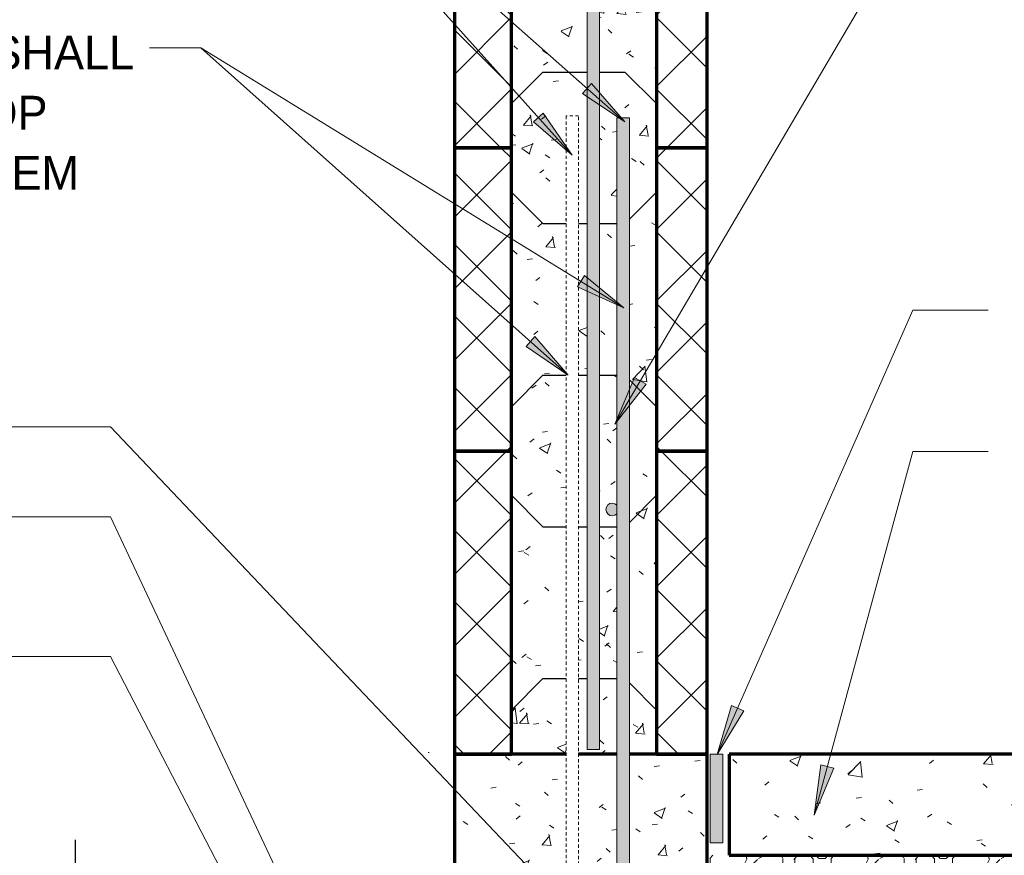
# Model space of a CAD drawing. Header units: inches. Extents: x 185 to 1318, y -45 to 298.
# Tile 8 of 23: x 678 to 717, y 87 to 120. Entities that reach past the tile are written whole.
import ezdxf

# ---------------------------------------------------------------- set-up
doc = ezdxf.new("R2010")
doc.units = ezdxf.units.IN
doc.header["$MEASUREMENT"] = 0
doc.linetypes.add('Hidden 1_8_', pattern=[0.1875, 0.125, -0.0625])
for name, color, linetype, lineweight in [('A-ANNO-TEXT', 2, 'Continuous', 9), ('A-DETL-GENF', 3, 'Continuous', 9), ('A-DETL-HLIN', 3, 'Continuous', 70), ('A-DETL-LLIN', 3, 'Continuous', 9), ('A-DETL-MBND', 5, 'Hidden 1_8_', 9), ('A-DETL-MLIN', 3, 'Continuous', 30)]:
    doc.layers.add(name, color=color, linetype=linetype, lineweight=lineweight)
pattern_1 = [(50, (453.232, 0), (4.590705, -0.40187), [0.48, -5.28]), (355, (453.232, 0), (-0.88784, 4.8137), [0.384, -4.224]), (100.451, (453.614, -0.033), (3.70197, 4.41272), [0.408, -4.487]), (46.184, (453.232, 1.28), (6.83066, -1.05904), [0.72, -7.92]), (96.636, (453.801, 1.192), (5.98166, 6.23401), [0.612, -6.731]), (351.184, (453.232, 1.28), (5.98208, 6.23382), [0.576, -6.336]), (21, (453.872, 0.96), (3.82029, -2.5771), [0.48, -5.28]), (326, (453.872, 0.96), (1.55721, 4.64059), [0.384, -4.224]), (71.451, (454.19, 0.745), (5.377147, 2.064703), [0.408, -4.487]), (37.5, (453.232, 0), (0.077972, 2.130786), [0.211, -3.962, 0.211, -4.077, -4.24]), (37.5, (453.232, 0), (0.077972, 2.130786), [-8.461, 0.211, -4.029]), (7.5, (453.232, 0), (1.683907, 2.52439), [0.211, -2.234, 0.211, -3.866, -1.616]), (7.5, (453.232, 0), (1.683907, 2.52439), [-6.522, 0.211, -1.405]), (327.5, (451.804, 0), (3.416527, -0.144297), [0.211, -1.389, 0.211, -4.781, -6.624]), (327.5, (451.804, 0), (3.416527, -0.144297), [-6.592, 0.211, -6.413]), (317.5, (451.164, 0), (3.732463, 0.640715), [0.211, -1.869, 0.211, -3.104, -4.704]), (317.5, (451.164, 0), (3.732463, 0.640715), [-5.395, 0.211, -4.493])]
pattern_2 = [(45, (453.232, 0), (-1.414214, 1.414214), []), (135, (453.232, 0), (-1.414214, -1.414214), [])]

# ---------------------------------------------------------------- blocks, each defined once
blk = doc.blocks.new('Break Line1 - B__CONC STEM1')
at = {"layer": 'A-DETL-GENF', "lineweight": 30}
for p, q in [((0.5, 2.5), (-0.5, -2.5)), ((1, 0), (0.5, 2.5)), ((-1, 0), (-10.857, 0)), ((-0.5, -2.5), (-1, 0)), ((10.242, 0), (1, 0))]:
    blk.add_line(p, q, dxfattribs=at)
blk = doc.blocks.new('Reinf Bar Secti__CONC STEM3')
at = {"layer": 'A-DETL-GENF'}
h = blk.add_hatch(color=256, dxfattribs=at)
edge = h.paths.add_edge_path(flags=0)
edge.add_spline(control_points=[(0.25, 0), (0.249, 0.017), (0.245, 0.05), (0.23, 0.097), (0.205, 0.139), (0.173, 0.176), (0.135, 0.206), (0.092, 0.228), (0.045, 0.241), (-0.003, 0.245), (-0.051, 0.24), (-0.097, 0.226), (-0.14, 0.202), (-0.165, 0.181), (-0.176, 0.17)], knot_values=[0, 0, 0, 0, 0.050339, 0.098582, 0.147417, 0.196037, 0.244436, 0.292696, 0.340833, 0.388911, 0.436965, 0.48504, 0.532319, 0.581435, 0.581435, 0.581435, 0.581435], degree=3, periodic=0)
edge.add_line((-0.176, 0.17), (-0.176, -0.17))
edge.add_spline(control_points=[(-0.176, -0.17), (-0.165, -0.181), (-0.14, -0.202), (-0.097, -0.226), (-0.051, -0.24), (-0.003, -0.245), (0.045, -0.241), (0.092, -0.228), (0.135, -0.206), (0.173, -0.176), (0.205, -0.139), (0.23, -0.097), (0.245, -0.05), (0.249, -0.017), (0.25, 0)], knot_values=[0, 0, 0, 0, 0.049116, 0.096395, 0.144469, 0.192523, 0.240601, 0.288739, 0.336999, 0.385398, 0.434018, 0.482853, 0.531096, 0.581435, 0.581435, 0.581435, 0.581435], degree=3, periodic=0)
for points in [[(0.25, 0), (0.231, 0.096), (0.176, 0.178), (0.093, 0.232), (-0.003, 0.25), (-0.099, 0.229), (-0.18, 0.173)], [(-0.18, -0.173), (-0.099, -0.229), (-0.003, -0.25), (0.093, -0.232), (0.176, -0.178), (0.231, -0.096), (0.25, 0)]]:
    blk.add_lwpolyline(points, dxfattribs=at)
blk = doc.blocks.new('Reinf Bar Eleva__CONC STEM1')
at = {"layer": 'A-DETL-GENF'}
blk.add_hatch(color=256, dxfattribs=at).paths.add_polyline_path([(0, 0), (0, -0.5), (40.642, -0.5), (43.142, 0)], flags=0)
for p, q in [((43.142, 0), (0, 0)), ((0, 0), (0, -0.5)), ((0, -0.5), (40.642, -0.5))]:
    blk.add_line(p, q, dxfattribs=at)
blk = doc.blocks.new('Reinf Bar Eleva__CONC STEM2')
at = {"layer": 'A-DETL-GENF'}
blk.add_hatch(color=256, dxfattribs=at).paths.add_polyline_path([(44.1875, 0), (0, 0), (0, -0.5), (44.1875, -0.5)], flags=0)
for p, q in [((44.1875, 0), (0, 0)), ((0, 0), (0, -0.5)), ((44.1875, -0.5), (44.1875, 0)), ((0, -0.5), (44.1875, -0.5))]:
    blk.add_line(p, q, dxfattribs=at)

msp = doc.modelspace()

# ---------------------------------------------------------------- hatches: boundary and pattern name
at = {"layer": 'A-ANNO-TEXT'}
for points in [[(701.01854308, 117.55546908), (700.66920361, 117.16141323), (702.34044904, 116.0316928)], [(699.11596556, 116.38151801), (698.72367809, 116.03019391), (700.25410754, 114.71599636)], [(700.74178161, 109.94855719), (700.46610645, 109.49986878), (702.30800744, 108.67723262)], [(698.78436348, 107.53258099), (698.43395322, 107.13947702), (700.10211891, 106.00521394)], [(703.18545421, 105.65551953), (702.73140246, 105.92226865), (701.945348, 104.06446136)], [(707.04822733, 92.71859346), (706.56622127, 92.93069777), (706.00167821, 90.99404585)], [(710.61177909, 90.45324709), (710.10354409, 90.59114294), (709.83395011, 88.59198096)]]:
    msp.add_hatch(color=7, dxfattribs=at).paths.add_polyline_path(points, flags=0)
at = {"layer": 'A-DETL-GENF'}
h = msp.add_hatch(dxfattribs=at)
h.set_pattern_fill('FP4_8', style=0, pattern_type=2)
h.set_pattern_definition(pattern_2)
h.paths.add_polyline_path([(695.5970627, 127.00508928), (695.5970627, 115.00508928), (697.85451398, 115.00508928), (697.85451398, 127.00508928)], flags=0)
h = msp.add_hatch(dxfattribs=at)
h.set_pattern_fill('FP4_7', style=0, pattern_type=2)
h.set_pattern_definition(pattern_1)
h.paths.add_polyline_path([(697.85451398, 127.00508928), (697.85451398, 115.00508928), (700.016385, 115.00508928), (700.016385, 116.26903049), (700.516385, 116.26903049), (700.516385, 115.00508928), (700.8470627, 115.00508928), (700.8470627, 127.00508928)], flags=0)
h = msp.add_hatch(dxfattribs=at)
h.set_pattern_fill('FP4_7', style=0, pattern_type=2)
h.set_pattern_definition(pattern_1)
h.paths.add_polyline_path([(703.5970627, 115.00508928), (703.5970627, 127.00508928), (701.3470627, 127.00508928), (701.3470627, 115.00508928), (702.02325533, 115.00508928), (702.02325533, 116.19258928), (702.52325533, 116.19258928), (702.52325533, 115.00508928)], flags=0)
edge = h.paths.add_edge_path(flags=0)
edge.add_arc((701.8470627, 124.8345131), 0.25, 0, 180)
edge.add_arc((701.8470627, 124.8345131), 0.25, 180, 360)
h = msp.add_hatch(dxfattribs=at)
h.set_pattern_fill('FP4_8', style=0, pattern_type=2)
h.set_pattern_definition(pattern_2)
h.paths.add_polyline_path([(705.5970627, 127.00508928), (703.5970627, 127.00508928), (703.5970627, 115.00508928), (705.5970627, 115.00508928)], flags=0)
h = msp.add_hatch(dxfattribs=at)
h.set_pattern_fill('FP4_8', style=0, pattern_type=2)
h.set_pattern_definition(pattern_2)
h.paths.add_polyline_path([(695.5970627, 115.00508928), (695.5970627, 103.00508928), (697.85451398, 103.00508928), (697.85451398, 115.00508928)], flags=0)
h = msp.add_hatch(dxfattribs=at)
h.set_pattern_fill('FP4_7', style=0, pattern_type=2)
h.set_pattern_definition(pattern_1)
h.paths.add_polyline_path([(697.85451398, 115.00508928), (697.85451398, 103.00508928), (700.016385, 103.00508928), (700.016385, 115.00508928)], flags=0)
h = msp.add_hatch(dxfattribs=at)
h.set_pattern_fill('FP4_7', style=0, pattern_type=2)
h.set_pattern_definition(pattern_1)
h.paths.add_polyline_path([(700.8470627, 103.00508928), (700.8470627, 115.00508928), (700.516385, 115.00508928), (700.516385, 103.00508928)], flags=0)
h = msp.add_hatch(dxfattribs=at)
h.set_pattern_fill('FP4_7', style=0, pattern_type=2)
h.set_pattern_definition(pattern_1)
h.paths.add_polyline_path([(701.3470627, 115.00508928), (701.3470627, 103.00508928), (702.02325533, 103.00508928), (702.02325533, 115.00508928)], flags=0)
h = msp.add_hatch(dxfattribs=at)
h.set_pattern_fill('FP4_7', style=0, pattern_type=2)
h.set_pattern_definition(pattern_1)
h.paths.add_polyline_path([(703.5970627, 103.00508928), (703.5970627, 115.00508928), (702.52325533, 115.00508928), (702.52325533, 103.00508928)], flags=0)
h = msp.add_hatch(dxfattribs=at)
h.set_pattern_fill('FP4_8', style=0, pattern_type=2)
h.set_pattern_definition(pattern_2)
h.paths.add_polyline_path([(705.5970627, 115.00508928), (703.5970627, 115.00508928), (703.5970627, 103.00508928), (705.5970627, 103.00508928)], flags=0)
h = msp.add_hatch(dxfattribs=at)
h.set_pattern_fill('FP4_8', style=0, pattern_type=2)
h.set_pattern_definition(pattern_2)
h.paths.add_polyline_path([(695.5970627, 103.00508928), (695.5970627, 91.00508928), (697.85451398, 91.00508928), (697.85451398, 103.00508928)], flags=0)
h = msp.add_hatch(dxfattribs=at)
h.set_pattern_fill('FP4_7', style=0, pattern_type=2)
h.set_pattern_definition(pattern_1)
h.paths.add_polyline_path([(697.85451398, 103.00508928), (697.85451398, 91.00508928), (700.016385, 91.00508928), (700.016385, 103.00508928)], flags=0)
h = msp.add_hatch(dxfattribs=at)
h.set_pattern_fill('FP4_7', style=0, pattern_type=2)
h.set_pattern_definition(pattern_1)
edge = h.paths.add_edge_path(flags=0)
edge.add_spline(control_points=[(701.5970627, 100.69258928), (701.59783571, 100.70935108), (701.60204381, 100.74214148), (701.61744, 100.78915228), (701.64192326, 100.8314466), (701.67361503, 100.86872389), (701.71220191, 100.8984888), (701.75534119, 100.92080717), (701.80206375, 100.93367843), (701.85026262, 100.93799738), (701.89829634, 100.93225784), (701.94425996, 100.91810144), (701.98671714, 100.89471306), (702.01157445, 100.87403814), (702.02325533, 100.86256645)], knot_values=[0, 0, 0, 0, 0.0503388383, 0.0985815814, 0.1474171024, 0.1960367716, 0.244435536, 0.2926960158, 0.3408332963, 0.3889113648, 0.4369652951, 0.4850397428, 0.532318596, 0.5814346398, 0.5814346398, 0.5814346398, 0.5814346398], degree=3, periodic=0)
edge.add_line((702.02325533, 100.86256645), (702.02325533, 103.00508928))
edge.add_line((702.02325533, 103.00508928), (701.3470627, 103.00508928))
edge.add_line((701.3470627, 103.00508928), (701.3470627, 91.19258928))
edge.add_line((701.3470627, 91.19258928), (700.8470627, 91.19258928))
edge.add_line((700.8470627, 91.19258928), (700.8470627, 103.00508928))
edge.add_line((700.8470627, 103.00508928), (700.516385, 103.00508928))
edge.add_line((700.516385, 103.00508928), (700.516385, 91.00508928))
edge.add_line((700.516385, 91.00508928), (702.02325533, 91.00508928))
edge.add_line((702.02325533, 91.00508928), (702.02325533, 100.52261211))
edge.add_spline(control_points=[(702.02325533, 100.52261211), (702.01157445, 100.51114041), (701.98671714, 100.49046549), (701.94425996, 100.46707711), (701.89829634, 100.45292072), (701.85026262, 100.44718118), (701.80206375, 100.45150013), (701.75534119, 100.46437138), (701.71220191, 100.48668975), (701.67361503, 100.51645467), (701.64192326, 100.55373196), (701.61744, 100.59602627), (701.60204381, 100.64303708), (701.59783571, 100.67582748), (701.5970627, 100.69258928)], knot_values=[0, 0, 0, 0, 0.0491160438, 0.096394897, 0.1444693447, 0.192523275, 0.2406013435, 0.288738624, 0.3369991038, 0.3853978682, 0.4340175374, 0.4828530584, 0.5310958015, 0.5814346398, 0.5814346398, 0.5814346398, 0.5814346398], degree=3, periodic=0)
h = msp.add_hatch(dxfattribs=at)
h.set_pattern_fill('FP4_7', style=0, pattern_type=2)
h.set_pattern_definition(pattern_1)
h.paths.add_polyline_path([(703.5970627, 91.00508928), (703.5970627, 103.00508928), (702.52325533, 103.00508928), (702.52325533, 91.00508928)], flags=0)
h = msp.add_hatch(dxfattribs=at)
h.set_pattern_fill('FP4_8', style=0, pattern_type=2)
h.set_pattern_definition(pattern_2)
h.paths.add_polyline_path([(705.5970627, 103.00508928), (703.5970627, 103.00508928), (703.5970627, 91.00508928), (705.5970627, 91.00508928)], flags=0)
h = msp.add_hatch(dxfattribs=at)
h.set_pattern_fill('FP4_7', style=0, pattern_type=2)
h.set_pattern_definition(pattern_1)
h.paths.add_polyline_path([(695.5970627, 91.00508928), (695.5970627, 77.00508928), (700.016385, 77.00508928), (700.016385, 91.00508928)], flags=0)
h = msp.add_hatch(dxfattribs=at)
h.set_pattern_fill('FP4_7', style=0, pattern_type=2)
h.set_pattern_definition(pattern_1)
h.paths.add_polyline_path([(702.02325533, 77.00508928), (702.02325533, 91.00508928), (700.516385, 91.00508928), (700.516385, 77.00508928)], flags=0)
edge = h.paths.add_edge_path(flags=0)
edge.add_arc((701.0970627, 83.75508928), 0.25, 180, 360)
edge.add_arc((701.0970627, 83.75508928), 0.25, 0, 180)
h = msp.add_hatch(dxfattribs=at)
h.set_pattern_fill('FP4_7', style=0, pattern_type=2)
h.set_pattern_definition(pattern_1)
h.paths.add_polyline_path([(705.5970627, 77.00508928), (705.5970627, 91.00508928), (702.52325533, 91.00508928), (702.52325533, 77.00508928)], flags=0)
msp.add_hatch(color=7, dxfattribs=at).paths.add_polyline_path([(706.2220627, 91.00508928), (705.7220627, 91.00508928), (705.7220627, 87.50508928), (706.2220627, 87.50508928)], flags=0)
h = msp.add_hatch(dxfattribs=at)
h.set_pattern_fill('FP4_7', style=0, pattern_type=2)
h.set_pattern_definition(pattern_1)
edge = h.paths.add_edge_path(flags=0)
edge.add_line((706.4720627, 91.00508928), (706.4720627, 87.00508928))
edge.add_line((706.4720627, 87.00508928), (733.8470627, 87.00508928))
edge.add_line((733.8470627, 87.00508928), (733.8470627, 91.00508928))
edge.add_line((733.8470627, 91.00508928), (720.0970627, 91.00508928))
edge.add_line((720.0970627, 91.00508928), (720.0970627, 89.00508928))
edge.add_arc((720.0970627, 91.00508928), 2, 180, 270, ccw=False)
edge.add_line((718.0970627, 91.00508928), (706.4720627, 91.00508928))
h = msp.add_hatch(dxfattribs=at)
h.set_pattern_fill('FP4_11', style=0, pattern_type=2)
h.set_pattern_definition([(0, (453.232, 0), (4.8, 4.8), [0.48, -0.72, 0.24, -0.72, -2.64]), (0, (453.232, 0), (4.8, 4.8), [-2.16, 0.24, -2.4]), (0, (455.632, 0.48), (4.8, 4.8), [0.24, -4.56]), (0, (454.192, 0.72), (4.8, 4.8), [0.24, -0.48, 0.24, -3.84]), (0, (456.592, 0.96), (4.8, 4.8), [0.48, -4.32]), (0, (457.072, 1.2), (4.8, 4.8), [0.24, -4.56]), (0, (455.632, 1.68), (4.8, 4.8), [0.48, -4.32]), (0, (453.232, 1.92), (4.8, 4.8), [0.24, -0.48, 0.24, -1.2, -2.64]), (0, (453.232, 1.92), (4.8, 4.8), [-2.16, 0.72, -1.92]), (0, (456.592, 2.4), (4.8, 4.8), [0.48, -4.32]), (0, (453.712, 2.64), (4.8, 4.8), [0.48, -0.24, 0.24, -1.92, -1.92]), (0, (453.712, 2.64), (4.8, 4.8), [-2.88, 0.24, -1.68]), (0, (453.472, 2.88), (4.8, 4.8), [0.24, -4.56]), (0, (455.152, 3.12), (4.8, 4.8), [0.24, -0.24, 0.24, -4.08]), (0, (454.432, 3.36), (4.8, 4.8), [0.24, -4.56]), (0, (457.552, 3.6), (4.8, 4.8), [0.24, -4.56]), (0, (455.392, 3.84), (4.8, 4.8), [0.24, -1.92, 0.24, -2.4]), (0, (455.392, 4.08), (4.8, 4.8), [0.48, -4.32]), (0, (456.352, 4.32), (4.8, 4.8), [0.48, -4.32]), (0, (453.472, 4.56), (4.8, 4.8), [0.24, -2.88, 0.48, -1.2]), (90, (453.232, 2.16), (-4.8, 4.8), [0.96, -0.96, 0.48, -2.4]), (90, (453.472, 2.16), (-4.8, 4.8), [0.24, -1.68, 0.48, -2.4]), (90, (453.712, 0.96), (-4.8, 4.8), [0.72, -4.08]), (90, (453.952, 0.96), (-4.8, 4.8), [0.48, -4.32]), (90, (454.192, 0.24), (-4.8, 4.8), [0.24, -2.88, 0.24, -0.24, -1.2]), (90, (454.192, 0.24), (-4.8, 4.8), [-3.6, 0.48, -0.72]), (90, (454.672, 0.24), (-4.8, 4.8), [0.24, -1.68, 0.24, -2.64]), (90, (454.912, 2.16), (-4.8, 4.8), [0.48, -0.72, 0.24, -0.24, -3.12]), (90, (454.912, 2.16), (-4.8, 4.8), [-1.68, 0.48, -2.64]), (90, (455.152, 1.2), (-4.8, 4.8), [0.48, -2.64, 0.24, -1.44]), (90, (455.392, 0.24), (-4.8, 4.8), [0.24, -0.24, 0.48, -3.84]), (90, (455.872, 3.36), (-4.8, 4.8), [0.24, -4.56]), (90, (456.112, 3.36), (-4.8, 4.8), [0.48, -0.48, 0.24, -0.24, -3.36]), (90, (456.112, 3.36), (-4.8, 4.8), [-1.44, 0.48, -2.88]), (90, (456.352, 1.2), (-4.8, 4.8), [0.24, -0.24, 0.24, -0.48, -3.6]), (90, (456.352, 1.2), (-4.8, 4.8), [-1.2, 0.24, -3.36]), (90, (457.072, 2.88), (-4.8, 4.8), [0.96, -3.84]), (90, (457.312, 2.4), (-4.8, 4.8), [0.96, -0.72, 0.48, -2.64]), (90, (457.552, 0.48), (-4.8, 4.8), [0.24, -0.72, 0.48, -3.36]), (90, (457.792, 0.96), (-4.8, 4.8), [0.72, -4.08]), (45, (455.152, 0), (4e-16, 4.79984), [0.339, -6.449]), (45, (457.792, 0.24), (4e-16, 4.79984), [0.339, -5.77, 0.339, -0.339]), (45, (454.672, 0.48), (4e-16, 4.79984), [0.339, -2.715, 0.339, -3.394]), (45, (455.872, 0.48), (4e-16, 4.79984), [0.339, -5.431, 0.339, -0.679]), (45, (456.112, 0.48), (4e-16, 4.79984), [0.679, -2.715, 0.679, -2.715]), (45, (454.912, 0.96), (4e-16, 4.79984), [0.339, -3.055, 0.339, -0.339, -2.715]), (45, (454.912, 0.96), (4e-16, 4.79984), [-4.073, 0.339, -2.376]), (45, (457.312, 1.2), (4e-16, 4.79984), [0.339, -0.339, 0.339, -5.77]), (45, (453.952, 1.44), (4e-16, 4.79984), [0.339, -4.073, 0.339, -2.037]), (45, (457.792, 1.92), (4e-16, 4.79984), [0.339, -0.339, 0.339, -1.358, -4.413]), (45, (457.792, 1.92), (4e-16, 4.79984), [-2.376, 0.339, -4.073]), (45, (454.912, 2.64), (4e-16, 4.79984), [0.339, -6.449]), (45, (453.712, 2.88), (4e-16, 4.79984), [0.679, -6.109]), (45, (453.232, 3.36), (4e-16, 4.79984), [0.339, -0.339, 0.339, -5.77]), (45, (455.872, 4.08), (4e-16, 4.79984), [0.339, -6.449]), (45, (457.312, 4.56), (4e-16, 4.79984), [0.339, -6.449]), (135, (455.392, 0.48), (4e-16, 4.79984), [0.339, -6.449]), (135, (455.632, 0.48), (4e-16, 4.79984), [0.339, -6.449]), (135, (454.192, 0.72), (4e-16, 4.79984), [0.339, -1.358, 0.679, -4.412]), (135, (453.232, 0.72), (4e-16, 4.79984), [0.339, -6.449]), (135, (456.352, 1.44), (4e-16, 4.79984), [0.339, -2.715, 0.339, -3.394]), (135, (456.592, 1.44), (4e-16, 4.79984), [0.339, -2.037, 0.339, -2.036, -2.037]), (135, (456.592, 1.44), (4e-16, 4.79984), [-4.752, 0.339, -1.697]), (135, (453.712, 1.68), (4e-16, 4.79984), [0.339, -6.449]), (135, (457.552, 1.92), (4e-16, 4.79984), [0.679, -1.697, 0.339, -0.339, -3.734]), (135, (457.552, 1.92), (4e-16, 4.79984), [-3.054, 0.339, -3.394]), (135, (454.432, 2.64), (4e-16, 4.79984), [0.339, -6.449]), (135, (456.352, 2.64), (4e-16, 4.79984), [0.679, -6.109]), (135, (456.592, 2.64), (4e-16, 4.79984), [0.339, -6.449]), (135, (455.152, 3.12), (4e-16, 4.79984), [0.339, -6.449]), (135, (453.712, 3.84), (4e-16, 4.79984), [0.339, -6.449]), (135, (457.552, 3.84), (4e-16, 4.79984), [0.339, -6.449]), (26.565, (453.712, 0), (4.799944, -0.000452), [0.537, -10.196]), (26.565, (453.232, 0.48), (4.799944, -0.000452), [0.537, -10.196]), (26.565, (453.232, 0.72), (4.799944, -0.000452), [0.537, -10.196]), (26.565, (454.432, 0.72), (4.799944, -0.000452), [0.537, -10.196]), (26.565, (454.192, 1.68), (4.799944, -0.000452), [0.537, -10.196]), (26.565, (454.192, 1.92), (4.799944, -0.000452), [0.537, -10.196]), (26.565, (455.152, 2.88), (4.799944, -0.000452), [0.537, -10.196]), (26.565, (455.392, 3.12), (4.799944, -0.000452), [0.537, -10.196]), (26.565, (453.472, 3.6), (4.799944, -0.000452), [0.537, -10.196]), (26.565, (454.912, 3.6), (4.799944, -0.000452), [0.537, -10.196]), (63.435, (457.312, 0), (-0.000452, 4.799944), [0.537, -10.196]), (63.435, (456.112, 0.72), (-0.000452, 4.799944), [0.537, -10.196]), (63.435, (455.392, 1.2), (-0.000452, 4.799944), [0.537, -10.196]), (63.435, (456.112, 1.92), (-0.000452, 4.799944), [0.537, -10.196]), (63.435, (456.352, 1.92), (-0.000452, 4.799944), [0.537, -10.196]), (63.435, (454.672, 2.64), (-0.000452, 4.799944), [0.537, -10.196]), (63.435, (454.192, 2.88), (-0.000452, 4.799944), [0.537, -10.196]), (63.435, (456.112, 3.84), (-0.000452, 4.799944), [0.537, -10.196]), (63.435, (454.192, 4.32), (-0.000452, 4.799944), [0.537, -10.196]), (116.565, (453.472, 2.88), (0.000452, 4.799944), [0.537, -10.196]), (116.565, (456.352, 2.88), (0.000452, 4.799944), [0.537, -10.196]), (116.565, (453.232, 3.12), (0.000452, 4.799944), [0.537, -10.196]), (116.565, (457.072, 3.84), (0.000452, 4.799944), [0.537, -10.196]), (116.565, (453.952, 4.08), (0.000452, 4.799944), [0.537, -10.196]), (116.565, (454.912, 4.32), (0.000452, 4.799944), [0.537, -10.196]), (153.435, (455.152, 0), (-4.799944, -0.000452), [0.537, -10.196]), (153.435, (454.192, 0.48), (-4.799944, -0.000452), [0.537, -10.196]), (153.435, (457.552, 0.72), (-4.799944, -0.000452), [0.537, -10.196]), (153.435, (457.072, 1.2), (-4.799944, -0.000452), [0.537, -10.196]), (153.435, (455.152, 1.68), (-4.799944, -0.000452), [0.537, -10.196]), (153.435, (453.952, 1.92), (-4.799944, -0.000452), [0.537, -10.196]), (153.435, (455.392, 1.92), (-4.799944, -0.000452), [0.537, -10.196]), (153.435, (454.672, 2.4), (-4.799944, -0.000452), [0.537, -10.196]), (153.435, (454.672, 3.6), (-4.799944, -0.000452), [0.537, -10.196]), (153.435, (453.232, 4.56), (-4.799944, -0.000452), [0.537, -10.196]), (153.435, (456.112, 4.56), (-4.799944, -0.000452), [0.537, -10.196]), (153.435, (456.592, 4.56), (-4.799944, -0.000452), [0.537, -10.196])])
h.paths.add_polyline_path([(705.5970627, 87.00508928), (705.5970627, 83.00508928), (733.8470627, 83.00508928), (733.8470627, 87.00508928)], flags=0)

# ---------------------------------------------------------------- linework, layer by layer
at = {"layer": 'A-ANNO-TEXT', "color": 7}
for p, q in [((700.25410754, 114.71599636), (686.49644702, 130.07776055)), ((702.34044904, 116.0316928), (686.49644702, 130.07776055)), ((701.945348, 104.06446136), (713.73914699, 124.13948627)), ((684.35377538, 118.96565807), (683.5359337, 118.96565807)), ((685.56258411, 118.96565807), (684.35377538, 118.96565807)), ((685.56258411, 118.96565807), (684.35377538, 118.96565807)), ((700.10211891, 106.00521394), (685.56258411, 118.96565807)), ((702.30800744, 108.67723262), (685.56258411, 118.96565807)), ((701.01854308, 117.55546908), (700.66920361, 117.16141323)), ((702.34044904, 116.0316928), (701.01854308, 117.55546908)), ((700.66920361, 117.16141323), (702.34044904, 116.0316928)), ((699.11596556, 116.38151801), (698.72367809, 116.03019391)), ((700.25410754, 114.71599636), (699.11596556, 116.38151801)), ((698.72367809, 116.03019391), (700.25410754, 114.71599636)), ((700.74178161, 109.94855719), (700.46610645, 109.49986878)), ((702.30800744, 108.67723262), (700.74178161, 109.94855719)), ((700.46610645, 109.49986878), (702.30800744, 108.67723262)), ((706.00167821, 90.99404585), (713.73914699, 108.57740799)), ((713.73914699, 108.57740799), (716.71912369, 108.57740799)), ((698.78436348, 107.53258099), (698.43395322, 107.13947702)), ((700.10211891, 106.00521394), (698.78436348, 107.53258099)), ((698.43395322, 107.13947702), (700.10211891, 106.00521394)), ((702.73140246, 105.92226865), (701.945348, 104.06446136)), ((701.945348, 104.06446136), (703.18545421, 105.65551953)), ((703.18545421, 105.65551953), (702.73140246, 105.92226865)), ((681.98664033, 103.96220815), (677.6764076, 103.96220815)), ((701.10125151, 83.83174749), (681.98664033, 103.96220815)), ((709.83395011, 88.59198096), (713.73914699, 102.98514634)), ((713.73914699, 102.98514634), (716.71912369, 102.98514634)), ((681.98664033, 100.40112051), (670.45576282, 100.40112051)), ((695.72599867, 71.20400618), (681.98664033, 100.40112051)), ((681.98664033, 94.86740028), (670.45576282, 94.86740028)), ((687.28355599, 84.67395086), (681.98664033, 94.86740028)), ((706.56622127, 92.93069777), (706.00167821, 90.99404585)), ((707.04822733, 92.71859346), (706.56622127, 92.93069777)), ((706.00167821, 90.99404585), (707.04822733, 92.71859346)), ((710.10354409, 90.59114294), (709.83395011, 88.59198096)), ((709.83395011, 88.59198096), (710.61177909, 90.45324709)), ((710.61177909, 90.45324709), (710.10354409, 90.59114294))]:
    msp.add_line(p, q, dxfattribs=at)
at = {"layer": 'A-DETL-HLIN'}
for p, q in [((695.5970627, 127.00508928), (695.5970627, 115.00508928)), ((695.5970627, 127.00508928), (695.5970627, 115.00508928)), ((697.85451398, 115.00508928), (697.85451398, 127.00508928)), ((697.85451398, 115.00508928), (697.85451398, 127.00508928)), ((703.5970627, 127.00508928), (703.5970627, 115.00508928)), ((703.5970627, 127.00508928), (703.5970627, 115.00508928)), ((705.5970627, 115.00508928), (705.5970627, 127.00508928)), ((705.5970627, 115.00508928), (705.5970627, 127.00508928)), ((695.5970627, 115.00508928), (695.5970627, 103.00508928)), ((697.85451398, 115.00508928), (695.5970627, 115.00508928)), ((695.5970627, 115.00508928), (695.5970627, 103.00508928)), ((695.5970627, 115.00508928), (697.85451398, 115.00508928)), ((695.5970627, 115.00508928), (697.85451398, 115.00508928)), ((697.85451398, 103.00508928), (697.85451398, 115.00508928)), ((697.85451398, 103.00508928), (697.85451398, 115.00508928)), ((705.5970627, 115.00508928), (703.5970627, 115.00508928)), ((703.5970627, 115.00508928), (703.5970627, 103.00508928)), ((703.5970627, 115.00508928), (703.5970627, 103.00508928)), ((703.5970627, 115.00508928), (705.5970627, 115.00508928)), ((703.5970627, 115.00508928), (705.5970627, 115.00508928)), ((705.5970627, 103.00508928), (705.5970627, 115.00508928)), ((705.5970627, 103.00508928), (705.5970627, 115.00508928)), ((695.5970627, 103.00508928), (697.85451398, 103.00508928)), ((695.5970627, 103.00508928), (695.5970627, 91.00508928)), ((697.85451398, 103.00508928), (695.5970627, 103.00508928)), ((695.5970627, 103.00508928), (695.5970627, 91.00508928)), ((697.85451398, 103.00508928), (695.5970627, 103.00508928)), ((697.85451398, 91.00508928), (697.85451398, 103.00508928)), ((697.85451398, 91.00508928), (697.85451398, 103.00508928)), ((703.5970627, 103.00508928), (705.5970627, 103.00508928)), ((705.5970627, 103.00508928), (703.5970627, 103.00508928)), ((703.5970627, 103.00508928), (703.5970627, 91.00508928)), ((705.5970627, 103.00508928), (703.5970627, 103.00508928)), ((703.5970627, 103.00508928), (703.5970627, 91.00508928)), ((705.5970627, 91.00508928), (705.5970627, 103.00508928)), ((705.5970627, 91.00508928), (705.5970627, 103.00508928)), ((695.5970627, 91.00508928), (697.85451398, 91.00508928)), ((695.5970627, 91.00508928), (695.5970627, 77.00508928)), ((700.016385, 91.00508928), (695.5970627, 91.00508928)), ((702.02325533, 91.00508928), (700.516385, 91.00508928)), ((705.5970627, 91.00508928), (702.52325533, 91.00508928)), ((703.5970627, 91.00508928), (705.5970627, 91.00508928)), ((705.5970627, 77.00508928), (705.5970627, 91.00508928)), ((706.4720627, 91.00508928), (706.4720627, 87.00508928)), ((718.0970627, 91.00508928), (706.4720627, 91.00508928)), ((706.4720627, 87.00508928), (733.8470627, 87.00508928))]:
    msp.add_line(p, q, dxfattribs=at)
at = {"layer": 'A-DETL-LLIN'}
for p, q in [((695.55516113, 91.51953913), (695.5970627, 91.51953913)), ((694.55516113, 91.06765112), (694.5970627, 91.06765112)), ((706.2220627, 91.00508928), (705.7220627, 91.00508928)), ((705.7220627, 91.00508928), (705.7220627, 87.50508928)), ((706.2220627, 87.50508928), (706.2220627, 91.00508928)), ((726.0970627, 91.00508928), (716.0970627, 91.00508928)), ((705.7220627, 87.50508928), (706.2220627, 87.50508928))]:
    msp.add_line(p, q, dxfattribs=at)
at = {"layer": 'A-DETL-MBND'}
for p, q in [((700.516385, 116.26903049), (700.016385, 116.26903049)), ((700.016385, 116.26903049), (700.016385, 72.00681294)), ((700.516385, 72.00681294), (700.516385, 116.26903049))]:
    msp.add_line(p, q, dxfattribs=at)
at = {"layer": 'A-DETL-MLIN'}
for p, q in [((697.85451398, 116.75508928), (699.10451398, 118.00508928)), ((699.10451398, 118.00508928), (700.8470627, 118.00508928)), ((701.3470627, 118.00508928), (702.3470627, 118.00508928)), ((703.5970627, 116.75508928), (702.3470627, 118.00508928)), ((697.85451398, 116.75508928), (697.85451398, 115.00508928)), ((703.5970627, 116.75508928), (703.5970627, 115.00508928)), ((697.85451398, 113.25508928), (697.85451398, 115.00508928)), ((703.5970627, 113.25508928), (703.5970627, 115.00508928)), ((697.85451398, 113.25508928), (699.10451398, 112.00508928)), ((703.5970627, 113.25508928), (702.52325533, 112.18128191)), ((699.10451398, 112.00508928), (700.016385, 112.00508928)), ((700.516385, 112.00508928), (700.8470627, 112.00508928)), ((701.3470627, 112.00508928), (702.02325533, 112.00508928)), ((697.85451398, 104.75508928), (699.10451398, 106.00508928)), ((699.10451398, 106.00508928), (700.016385, 106.00508928)), ((700.516385, 106.00508928), (700.8470627, 106.00508928)), ((701.3470627, 106.00508928), (702.02325533, 106.00508928)), ((703.5970627, 104.75508928), (702.52325533, 105.82889665)), ((697.85451398, 104.75508928), (697.85451398, 103.00508928)), ((703.5970627, 104.75508928), (703.5970627, 103.00508928)), ((697.85451398, 101.25508928), (697.85451398, 103.00508928)), ((703.5970627, 101.25508928), (703.5970627, 103.00508928)), ((697.85451398, 101.25508928), (699.10451398, 100.00508928)), ((703.5970627, 101.25508928), (702.52325533, 100.18128191)), ((699.10451398, 100.00508928), (700.016385, 100.00508928)), ((700.516385, 100.00508928), (700.8470627, 100.00508928)), ((701.3470627, 100.00508928), (702.02325533, 100.00508928)), ((697.85451398, 92.75508928), (699.10451398, 94.00508928)), ((699.10451398, 94.00508928), (700.016385, 94.00508928)), ((700.516385, 94.00508928), (700.8470627, 94.00508928)), ((701.3470627, 94.00508928), (702.02325533, 94.00508928)), ((703.5970627, 92.75508928), (702.52325533, 93.82889665)), ((697.85451398, 92.75508928), (697.85451398, 91.00508928)), ((703.5970627, 92.75508928), (703.5970627, 91.00508928))]:
    msp.add_line(p, q, dxfattribs=at)

# ---------------------------------------------------------------- block references
at = {"layer": 'A-DETL-GENF'}
for name, p, rotation in [('Reinf Bar Eleva__CONC STEM1', (700.8470627, 91.19258928), 89.99999999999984), ('Reinf Bar Eleva__CONC STEM2', (702.52325533, 116.19258928), 269.9999999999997), ('Reinf Bar Secti__CONC STEM3', (701.8470627, 100.69258928), 180), ('Break Line1 - B__CONC STEM1', (680.5970627, 76.75508928), 270.0000000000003)]:
    msp.add_blockref(name, p, dxfattribs=dict(at, rotation=rotation))

# ---------------------------------------------------------------- texts
at = {"layer": 'A-ANNO-TEXT', "color": 7, "insert": (649.9159337, 119.44500832), "char_height": 1.3341121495, "width": 38.808, "attachment_point": 1, "line_spacing_factor": 1.070803}
msp.add_mtext('\\fStylus BT|b0|i0|c0|p34|;FOUNDATION VERTICAL REINF SHALL\\PEXTEND A MIN OF 24" ABOVE TOP\\POF CONCRETE POURED FOR STEM\\PWALL FOR MIN OVERLAP WITH\\PVERTICAL WALL REINF', dxfattribs=at)

doc.saveas('drawing.dxf')
